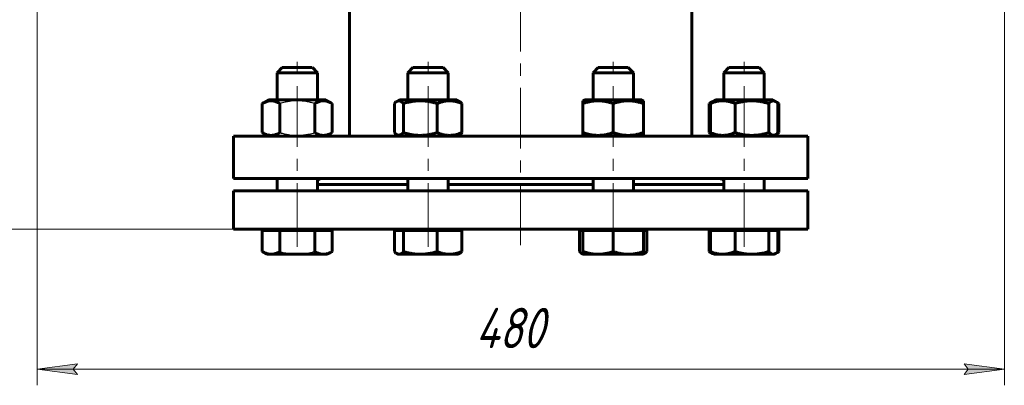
# Model space of a CAD drawing. Header units: millimetres. Extents: x 0 to 594, y 0 to 420.
# Tile 2 of 34: x 89 to 211, y 119 to 165. Entities that reach past the tile are written whole.
import ezdxf

# ---------------------------------------------------------------- set-up
doc = ezdxf.new("R2010")
doc.units = ezdxf.units.MM
for name, pattern in [('K5LT-1', [0]), ('K5LT_AXLED', [12, 7.5, -1.5, 1.5, -1.5]), ('K5LT_BASIC', [0]), ('K5LT_THIN', [0])]:
    doc.linetypes.add(name, pattern=pattern)
doc.layers.add('Системный слой', color=7, linetype='Continuous')
doc.layers.add('Системный слой (1)', color=7, linetype='Continuous', true_color=0x6c6c6c)
doc.styles.add('KDIMTEXTSTYLE', font='txt', dxfattribs={"width": 0.96, "oblique": 15, "height": 5})
doc.styles.add('KTEXTSTYLE', font='txt', dxfattribs={"width": 0.96, "height": 5})
doc.dimstyles.new('KDIMSTYLE (0.25)', dxfattribs={"dimtxt": 5, "dimasz": 1, "dimexe": 2, "dimexo": 0, "dimgap": 1, "dimtad": 1, "dimlfac": 4, "dimtxsty": 'KDIMTEXTSTYLE', "dimsah": 1, "dimcen": 0, "dimdle": 1, "dimadec": 0, "dimazin": 0, "dimtfac": 0.667, "dimtmove": 0, "dimatfit": 3, "dimfxl": 1, "dimtvp": 1, "dimtolj": 1, "dimtzin": 0, "dimarcsym": 0})

# ---------------------------------------------------------------- blocks, each defined once
blk = doc.blocks.new('U3')
at = {"layer": 'Системный слой (1)', "color": 143, "linetype": 'K5LT_BASIC', "lineweight": 60, "true_color": 0x33acca}
for p, q in [((129.92, 233.28), (129.92, 241.41)), ((129.92, 150.16), (129.92, 175.34))]:
    blk.add_line(p, q, dxfattribs=at)
blk = doc.blocks.new('U4')
at = {"layer": 'Системный слой (1)', "color": 143, "linetype": 'K5LT_BASIC', "lineweight": 60, "true_color": 0x33acca}
for p, q in [((172.42, 232.98), (172.42, 241.41)), ((172.42, 150.16), (172.42, 175.03))]:
    blk.add_line(p, q, dxfattribs=at)
blk = doc.blocks.new('U5')
at = {"layer": 'Системный слой (1)', "color": 143, "linetype": 'K5LT_BASIC', "lineweight": 60, "true_color": 0x33acca}
for p, q in [((115.54, 143.41), (151.17, 143.41)), ((151.17, 143.41), (186.79, 143.41))]:
    blk.add_line(p, q, dxfattribs=at)
blk = doc.blocks.new('U6')
at = {"layer": 'Системный слой (1)', "color": 143, "linetype": 'K5LT_BASIC', "lineweight": 60, "true_color": 0x33acca}
for p, q in [((115.54, 138.66), (151.17, 138.66)), ((151.17, 138.66), (186.79, 138.66))]:
    blk.add_line(p, q, dxfattribs=at)
blk = doc.blocks.new('U7')
at = {"layer": 'Системный слой (1)', "color": 143, "linetype": 'K5LT_BASIC', "lineweight": 60, "true_color": 0x33acca}
for p, q in [((137.19, 144.16), (125.95, 144.16)), ((160.15, 144.16), (142.19, 144.16)), ((176.38, 144.16), (165.15, 144.16))]:
    blk.add_line(p, q, dxfattribs=at)
blk = doc.blocks.new('U8')
at = {"layer": 'Системный слой (1)', "color": 143, "linetype": 'K5LT_BASIC', "lineweight": 60, "true_color": 0x33acca}
for p, q in [((182.91, 150.44), (183.01, 150.49)), ((183.01, 150.49), (183.11, 150.54)), ((183.11, 150.54), (183.21, 150.6))]:
    blk.add_line(p, q, dxfattribs=at)
blk = doc.blocks.new('U9')
at = {"layer": 'Системный слой (1)', "color": 143, "linetype": 'K5LT_BASIC', "lineweight": 60, "true_color": 0x33acca}
for p, q in [((174.65, 154.27), (174.55, 154.21)), ((174.76, 154.32), (174.65, 154.27)), ((174.86, 154.37), (174.76, 154.32))]:
    blk.add_line(p, q, dxfattribs=at)
blk = doc.blocks.new('U10')
at = {"layer": 'Системный слой (1)', "color": 143, "linetype": 'K5LT_BASIC', "lineweight": 60, "true_color": 0x33acca}
for p, q in [((174.55, 150.6), (174.65, 150.54)), ((174.65, 150.54), (174.76, 150.49)), ((174.76, 150.49), (174.86, 150.44))]:
    blk.add_line(p, q, dxfattribs=at)
blk = doc.blocks.new('U11')
at = {"layer": 'Системный слой (1)', "color": 143, "linetype": 'K5LT_BASIC', "lineweight": 60, "true_color": 0x33acca}
for p, q in [((183.01, 154.32), (182.91, 154.37)), ((183.11, 154.27), (183.01, 154.32)), ((183.21, 154.21), (183.11, 154.27))]:
    blk.add_line(p, q, dxfattribs=at)
blk = doc.blocks.new('U12')
at = {"layer": 'Системный слой (1)', "color": 143, "linetype": 'K5LT_BASIC', "lineweight": 60, "true_color": 0x33acca}
for p, q in [((158.46, 135.87), (158.56, 135.76)), ((158.56, 135.76), (158.66, 135.68)), ((158.66, 135.68), (158.76, 135.61)), ((158.76, 135.61), (158.81, 135.58)), ((158.81, 135.58), (158.85, 135.57)), ((158.85, 135.57), (158.9, 135.55))]:
    blk.add_line(p, q, dxfattribs=at)
blk = doc.blocks.new('U13')
at = {"layer": 'Системный слой (1)', "color": 143, "linetype": 'K5LT_BASIC', "lineweight": 60, "true_color": 0x33acca}
for p, q in [((166.4, 135.71), (166.54, 135.76)), ((166.54, 135.76), (166.69, 135.81)), ((166.69, 135.81), (166.83, 135.87))]:
    blk.add_line(p, q, dxfattribs=at)
blk = doc.blocks.new('U14')
at = {"layer": 'Системный слой (1)', "color": 143, "linetype": 'K5LT_BASIC', "lineweight": 60, "true_color": 0x33acca}
for p, q in [((121.57, 158.66), (123.45, 158.66)), ((123.45, 158.66), (125.32, 158.66))]:
    blk.add_line(p, q, dxfattribs=at)
blk = doc.blocks.new('U15')
at = {"layer": 'Системный слой (1)', "color": 143, "linetype": 'K5LT_BASIC', "lineweight": 60, "true_color": 0x33acca}
for p, q in [((120.95, 154.66), (120.95, 158.03)), ((120.95, 143.41), (120.95, 144.91))]:
    blk.add_line(p, q, dxfattribs=at)
blk = doc.blocks.new('U16')
at = {"layer": 'Системный слой (1)', "color": 143, "linetype": 'K5LT_BASIC', "lineweight": 60, "true_color": 0x33acca}
for p, q in [((125.95, 154.66), (125.95, 158.03)), ((125.95, 143.41), (125.95, 144.91))]:
    blk.add_line(p, q, dxfattribs=at)
blk = doc.blocks.new('U17')
at = {"layer": 'Системный слой (1)', "color": 143, "linetype": 'K5LT_BASIC', "lineweight": 60, "true_color": 0x33acca}
for p, q in [((120.95, 158.03), (123.45, 158.03)), ((123.45, 158.03), (125.95, 158.03))]:
    blk.add_line(p, q, dxfattribs=at)
blk = doc.blocks.new('U18')
at = {"layer": 'Системный слой (1)', "color": 143, "linetype": 'K5LT_BASIC', "lineweight": 60, "true_color": 0x33acca}
for p, q in [((160.15, 154.66), (160.15, 158.03)), ((160.15, 143.41), (160.15, 144.91))]:
    blk.add_line(p, q, dxfattribs=at)
blk = doc.blocks.new('U19')
at = {"layer": 'Системный слой (1)', "color": 143, "linetype": 'K5LT_BASIC', "lineweight": 60, "true_color": 0x33acca}
for p, q in [((165.15, 154.66), (165.15, 158.03)), ((165.15, 143.41), (165.15, 144.91))]:
    blk.add_line(p, q, dxfattribs=at)
blk = doc.blocks.new('U20')
at = {"layer": 'Системный слой (1)', "color": 143, "linetype": 'K5LT_BASIC', "lineweight": 60, "true_color": 0x33acca}
for p, q in [((176.05, 144.86), (176.03, 144.91)), ((176.14, 144.79), (176.05, 144.86)), ((176.29, 144.79), (176.14, 144.79)), ((176.38, 144.81), (176.29, 144.79))]:
    blk.add_line(p, q, dxfattribs=at)
blk = doc.blocks.new('U21')
at = {"layer": 'Системный слой (1)', "color": 143, "linetype": 'K5LT_BASIC', "lineweight": 60, "true_color": 0x33acca}
for p, q in [((126.12, 144.78), (125.95, 144.81)), ((126.24, 144.82), (126.12, 144.78)), ((126.31, 144.91), (126.24, 144.82))]:
    blk.add_line(p, q, dxfattribs=at)
blk = doc.blocks.new('U22')
at = {"layer": 'Системный слой (1)', "color": 143, "linetype": 'K5LT_BASIC', "lineweight": 60, "true_color": 0x33acca}
for p, q in [((176.38, 154.66), (176.38, 158.03)), ((176.38, 143.41), (176.38, 144.91))]:
    blk.add_line(p, q, dxfattribs=at)
blk = doc.blocks.new('U23')
at = {"layer": 'Системный слой (1)', "color": 143, "linetype": 'K5LT_BASIC', "lineweight": 60, "true_color": 0x33acca}
for p, q in [((181.38, 154.66), (181.38, 158.03)), ((181.38, 143.41), (181.38, 144.91))]:
    blk.add_line(p, q, dxfattribs=at)
blk = doc.blocks.new('U24')
at = {"layer": 'Системный слой (1)', "color": 143, "linetype": 'K5LT_BASIC', "lineweight": 60, "true_color": 0x33acca}
for p, q in [((182.68, 135.57), (182.76, 135.61)), ((182.76, 135.61), (182.87, 135.68)), ((182.87, 135.68), (182.97, 135.76)), ((182.97, 135.76), (183.06, 135.87)), ((182.5, 135.53), (182.59, 135.54)), ((182.59, 135.54), (182.68, 135.57))]:
    blk.add_line(p, q, dxfattribs=at)
blk = doc.blocks.new('U25')
at = {"layer": 'Системный слой (1)', "color": 143, "linetype": 'K5LT_BASIC', "lineweight": 60, "true_color": 0x33acca}
for p, q in [((135.5, 150.6), (135.6, 150.5)), ((135.6, 150.5), (135.7, 150.41)), ((135.7, 150.41), (135.8, 150.34)), ((135.8, 150.34), (135.87, 150.31)), ((135.87, 150.31), (136.15, 150.27)), ((136.15, 150.27), (136.42, 150.41)), ((136.42, 150.41), (136.62, 150.6))]:
    blk.add_line(p, q, dxfattribs=at)
blk = doc.blocks.new('U26')
at = {"layer": 'Системный слой (1)', "color": 143, "linetype": 'K5LT_BASIC', "lineweight": 60, "true_color": 0x33acca}
for p, q in [((137.17, 154.66), (136.12, 154.66)), ((143.25, 154.66), (137.17, 154.66))]:
    blk.add_line(p, q, dxfattribs=at)
blk = doc.blocks.new('U27')
at = {"layer": 'Системный слой (1)', "color": 143, "linetype": 'K5LT_BASIC', "lineweight": 60, "true_color": 0x33acca}
for p, q in [((135.6, 154.32), (135.5, 154.21)), ((135.7, 154.4), (135.6, 154.32)), ((135.8, 154.47), (135.7, 154.4)), ((136.08, 154.55), (135.8, 154.47)), ((136.35, 154.45), (136.08, 154.55)), ((136.62, 154.21), (136.35, 154.45))]:
    blk.add_line(p, q, dxfattribs=at)
blk = doc.blocks.new('U28')
at = {"layer": 'Системный слой (1)', "color": 143, "linetype": 'K5LT_BASIC', "lineweight": 60, "true_color": 0x33acca}
for p, q in [((137.19, 154.66), (137.19, 158.03)), ((137.19, 143.41), (137.19, 144.91))]:
    blk.add_line(p, q, dxfattribs=at)
blk = doc.blocks.new('U29')
at = {"layer": 'Системный слой (1)', "color": 143, "linetype": 'K5LT_BASIC', "lineweight": 60, "true_color": 0x33acca}
for p, q in [((137.81, 158.66), (141.01, 158.66)), ((141.01, 158.66), (141.56, 158.66))]:
    blk.add_line(p, q, dxfattribs=at)
blk = doc.blocks.new('U30')
at = {"layer": 'Системный слой (1)', "color": 143, "linetype": 'K5LT_BASIC', "lineweight": 60, "true_color": 0x33acca}
for p, q in [((142.19, 154.66), (142.19, 158.03)), ((142.19, 143.41), (142.19, 144.91))]:
    blk.add_line(p, q, dxfattribs=at)
blk = doc.blocks.new('U31')
at = {"layer": 'Системный слой (1)', "color": 143, "linetype": 'K5LT_BASIC', "lineweight": 60, "true_color": 0x33acca}
for p, q in [((137.19, 158.03), (141.45, 158.03)), ((141.45, 158.03), (142.19, 158.03))]:
    blk.add_line(p, q, dxfattribs=at)
blk = doc.blocks.new('U32')
at = {"layer": 'Системный слой (1)', "color": 143, "linetype": 'K5LT_BASIC', "lineweight": 60, "true_color": 0x33acca}
for p, q in [((135.5, 135.87), (135.6, 135.76)), ((135.6, 135.76), (135.7, 135.68)), ((135.7, 135.68), (135.8, 135.61)), ((135.8, 135.61), (135.89, 135.57)), ((135.89, 135.57), (135.98, 135.54)), ((135.98, 135.54), (136.06, 135.53))]:
    blk.add_line(p, q, dxfattribs=at)
blk = doc.blocks.new('U33')
at = {"layer": 'Системный слой (1)', "color": 143, "linetype": 'K5LT_BASIC', "lineweight": 60, "true_color": 0x33acca}
for p, q in [((181.94, 150.6), (182.21, 150.36)), ((182.21, 150.36), (182.49, 150.27)), ((182.49, 150.27), (182.76, 150.34)), ((182.76, 150.34), (182.87, 150.41)), ((182.87, 150.41), (182.97, 150.5)), ((182.97, 150.5), (183.06, 150.6))]:
    blk.add_line(p, q, dxfattribs=at)
blk = doc.blocks.new('U34')
at = {"layer": 'Системный слой (1)', "color": 143, "linetype": 'K5LT_BASIC', "lineweight": 60, "true_color": 0x33acca}
for p, q in [((182.14, 154.4), (181.94, 154.21)), ((182.42, 154.54), (182.14, 154.4)), ((182.69, 154.51), (182.42, 154.54)), ((182.76, 154.47), (182.69, 154.51)), ((182.87, 154.4), (182.76, 154.47)), ((182.97, 154.32), (182.87, 154.4)), ((183.06, 154.21), (182.97, 154.32))]:
    blk.add_line(p, q, dxfattribs=at)
blk = doc.blocks.new('U35')
at = {"layer": 'Системный слой (1)', "color": 143, "linetype": 'K5LT_BASIC', "lineweight": 60, "true_color": 0x33acca}
for p, q in [((181.4, 154.66), (175.32, 154.66)), ((182.44, 154.66), (181.4, 154.66))]:
    blk.add_line(p, q, dxfattribs=at)
blk = doc.blocks.new('U36')
at = {"layer": 'Системный слой (1)', "color": 143, "linetype": 'K5LT_BASIC', "lineweight": 60, "true_color": 0x33acca}
for p, q in [((162.65, 154.66), (159.08, 154.66)), ((166.21, 154.66), (162.65, 154.66))]:
    blk.add_line(p, q, dxfattribs=at)
blk = doc.blocks.new('U37')
at = {"layer": 'Системный слой (1)', "color": 143, "linetype": 'K5LT_BASIC', "lineweight": 60, "true_color": 0x33acca}
for p, q in [((182.91, 135.71), (183.01, 135.76)), ((183.01, 135.76), (183.11, 135.81)), ((183.11, 135.81), (183.21, 135.87))]:
    blk.add_line(p, q, dxfattribs=at)
blk = doc.blocks.new('U38')
at = {"layer": 'Системный слой (1)', "color": 143, "linetype": 'K5LT_BASIC', "lineweight": 60, "true_color": 0x33acca}
for p, q in [((174.55, 135.87), (174.65, 135.81)), ((174.65, 135.81), (174.76, 135.76)), ((174.76, 135.76), (174.86, 135.71))]:
    blk.add_line(p, q, dxfattribs=at)
blk = doc.blocks.new('D0')
at = {"layer": 'Системный слой (1)'}
for points in [[(95.67, 121.3), (96.17, 121.96), (91.17, 121.3), (96.17, 120.64)], [(206.17, 120.64), (211.17, 121.3), (206.17, 121.96), (206.67, 121.3)]]:
    blk.add_hatch(color=7, dxfattribs=at).paths.add_polyline_path(points)
at = {"layer": 'Системный слой (1)', "color": 7, "linetype": 'K5LT_THIN', "lineweight": 18, "true_color": 0xffffff}
for p, q in [((91.17, 177.66), (91.17, 119.3)), ((211.17, 177.66), (211.17, 119.3)), ((91.17, 121.3), (96.17, 121.96)), ((96.17, 120.64), (91.17, 121.3)), ((91.17, 121.3), (211.17, 121.3)), ((96.17, 121.96), (95.67, 121.3)), ((95.67, 121.3), (96.17, 120.64)), ((206.67, 121.3), (206.17, 121.96)), ((206.17, 121.96), (211.17, 121.3)), ((211.17, 121.3), (206.17, 120.64)), ((206.17, 120.64), (206.67, 121.3))]:
    blk.add_line(p, q, dxfattribs=at)
blk.add_wipeout([(145.56, 122.3), (145.56, 129.68), (156.32, 129.68), (156.32, 122.3)]).dxf.layer = 'Системный слой (1)'
at = {"layer": 'Системный слой (1)', "color": 7, "insert": (145.56, 128.89), "char_height": 5, "attachment_point": 1, "style": 'KTEXTSTYLE'}
blk.add_mtext('\\fArial|b0|c204|p34;\\H5.0;\\W1.000;\\Q15;\\fGOST Type AU|b0|i0|c204|p34;\\Q15;\\W0.960;480', dxfattribs=at)
blk = doc.blocks.new('KDIMARROW_01')
at = {"layer": 'Системный слой'}
blk.add_hatch(color=0, dxfattribs=at).paths.add_polyline_path([(-5, -0.66), (0, 0), (-5, 0.66), (-4.5, 0)])
at = {"layer": 'Системный слой', "color": 0, "linetype": 'K5LT_THIN', "lineweight": 18}
for p, q in [((-4.5, 0), (-5, 0.66)), ((-5, 0.66), (0, 0)), ((0, 0), (-5, -0.66)), ((-5, -0.66), (-4.5, 0))]:
    blk.add_line(p, q, dxfattribs=at)
at = {"layer": 'Системный слой (1)', "color": 0, "linetype": 'K5LT_THIN', "lineweight": 18}
blk.add_line((151.17, 204.16), (150.92, 204.16), dxfattribs=at)
blk = doc.blocks.new('D1')
at = {"layer": 'Системный слой (1)'}
for points in [[(79.51, 199.16), (78.85, 204.16), (78.19, 199.16), (78.85, 199.66)], [(78.85, 138.66), (79.51, 143.66), (78.85, 143.16), (78.19, 143.66)]]:
    blk.add_hatch(color=7, dxfattribs=at).paths.add_polyline_path(points)
at = {"layer": 'Системный слой (1)', "color": 7, "linetype": 'K5LT_THIN', "lineweight": 18, "true_color": 0xffffff}
for p, q in [((91.17, 204.16), (76.85, 204.16)), ((78.19, 199.16), (78.85, 204.16)), ((78.85, 204.16), (79.51, 199.16)), ((78.85, 138.66), (78.85, 204.16)), ((78.85, 199.66), (78.19, 199.16)), ((79.51, 199.16), (78.85, 199.66)), ((78.85, 138.66), (78.19, 143.66)), ((78.19, 143.66), (78.85, 143.16)), ((78.85, 143.16), (79.51, 143.66)), ((79.51, 143.66), (78.85, 138.66)), ((115.54, 138.66), (76.85, 138.66))]:
    blk.add_line(p, q, dxfattribs=at)
blk.add_wipeout([(77.85, 165.67), (70.47, 165.67), (70.47, 176.69), (77.85, 176.69)]).dxf.layer = 'Системный слой (1)'
at = {"layer": 'Системный слой (1)', "color": 7, "insert": (71.27, 165.67), "char_height": 5, "attachment_point": 1, "rotation": 90, "style": 'KTEXTSTYLE'}
blk.add_mtext('\\fArial|b0|c204|p34;\\H5.0;\\W1.000;\\Q15;\\fGOST Type AU|b0|i0|c204|p34;\\Q15;\\W0.960;262', dxfattribs=at)

msp = doc.modelspace()

# ---------------------------------------------------------------- linework, layer by layer
at = {"layer": 'Системный слой (1)', "color": 30, "linetype": 'K5LT_AXLED', "lineweight": 18, "true_color": 0xff8000}
msp.add_line((151.1659, 136.6566), (151.1659, 250.7611), dxfattribs=at)
at = {"layer": 'Системный слой (1)', "color": 143, "linetype": 'K5LT_BASIC', "lineweight": 60, "true_color": 0x33acca}
for p, q in [((120.9496, 158.0316), (121.5746, 158.6566)), ((125.9496, 158.0316), (125.3246, 158.6566)), ((137.1854, 158.0316), (137.8104, 158.6566)), ((142.1854, 158.0316), (141.5604, 158.6566)), ((160.1464, 158.0316), (160.7714, 158.6566)), ((160.1464, 158.0316), (165.1464, 158.0316)), ((160.7714, 158.6566), (164.5214, 158.6566)), ((165.1464, 158.0316), (164.5214, 158.6566)), ((176.3823, 158.0316), (177.0073, 158.6566)), ((176.3823, 158.0316), (181.3823, 158.0316)), ((177.0073, 158.6566), (180.7573, 158.6566)), ((181.3823, 158.0316), (180.7573, 158.6566)), ((119.1194, 154.2134), (119.8871, 154.6566)), ((119.1194, 150.5998), (119.1194, 154.2134)), ((127.0121, 154.6566), (119.8871, 154.6566)), ((121.2845, 150.5998), (121.2845, 154.2134)), ((125.6146, 150.5998), (125.6146, 154.2134)), ((127.7797, 154.2134), (127.0121, 154.6566)), ((127.7797, 150.5998), (127.7797, 154.2134)), ((135.5029, 150.5998), (135.5029, 154.2134)), ((135.8031, 154.472), (136.1229, 154.6566)), ((136.6236, 150.5998), (136.6236, 154.2134)), ((140.8062, 150.5998), (140.8062, 154.2134)), ((143.5677, 154.472), (143.2479, 154.6566)), ((143.868, 150.5998), (143.868, 154.2134)), ((158.8964, 154.5483), (159.0839, 154.6566)), ((158.8964, 154.2134), (158.8964, 154.5483)), ((158.8964, 150.5998), (158.8964, 154.2134)), ((162.6464, 150.5998), (162.6464, 154.2134)), ((166.3964, 154.5483), (166.2089, 154.6566)), ((166.3964, 154.5483), (166.3964, 154.2134)), ((166.3964, 150.5998), (166.3964, 154.2134)), ((174.5522, 154.2134), (175, 154.472)), ((174.5522, 150.5998), (174.5522, 154.2134)), ((174.6997, 150.5998), (174.6997, 154.2134)), ((175, 154.472), (175.3198, 154.6566)), ((177.7616, 150.5998), (177.7616, 154.2134)), ((181.9442, 150.5998), (181.9442, 154.2134)), ((182.7646, 154.472), (182.4448, 154.6566)), ((183.2125, 154.2134), (182.7646, 154.472)), ((183.0649, 150.5998), (183.0649, 154.2134)), ((183.2125, 150.5998), (183.2125, 154.2134)), ((119.8871, 150.1566), (119.1194, 150.5998)), ((127.0121, 150.1566), (127.7797, 150.5998)), ((136.1229, 150.1566), (135.8031, 150.3412)), ((143.2479, 150.1566), (143.5677, 150.3412)), ((158.8964, 150.2648), (158.8964, 150.5998)), ((159.0839, 150.1566), (158.8964, 150.2648)), ((166.2089, 150.1566), (166.3964, 150.2648)), ((166.3964, 150.5998), (166.3964, 150.2648)), ((175, 150.3412), (174.5522, 150.5998)), ((175.3198, 150.1566), (175, 150.3412)), ((182.4448, 150.1566), (182.7646, 150.3412)), ((182.7648, 150.3413), (183.2125, 150.5998)), ((115.5409, 144.9066), (115.5409, 150.1566)), ((115.5409, 150.1566), (186.7909, 150.1566)), ((186.7909, 144.9066), (186.7909, 150.1566)), ((115.5409, 144.9066), (186.7909, 144.9066)), ((115.5409, 138.6566), (115.5409, 143.4066)), ((186.7909, 138.6566), (186.7909, 143.4066)), ((119.1194, 138.4566), (119.1194, 135.8665)), ((119.1194, 138.4566), (120.202, 138.4566)), ((119.6996, 138.6566), (119.6996, 138.4566)), ((120.202, 138.4566), (121.2845, 138.4566)), ((121.2845, 138.4566), (121.2845, 135.8665)), ((121.2845, 138.4566), (123.4496, 138.4566)), ((123.4496, 138.4566), (125.6146, 138.4566)), ((125.6146, 138.4566), (126.6971, 138.4566)), ((125.6146, 138.4566), (125.6146, 135.8665)), ((126.6971, 138.4566), (127.7797, 138.4566)), ((127.1996, 138.6566), (127.1996, 138.4566)), ((127.7797, 138.4566), (127.7797, 135.8665)), ((135.5029, 138.4566), (136.0632, 138.4566)), ((135.5029, 138.4566), (135.5029, 135.8665)), ((135.9354, 138.6566), (135.9354, 138.4566)), ((136.0632, 138.4566), (136.6236, 138.4566)), ((136.6236, 138.4566), (138.7149, 138.4566)), ((136.6236, 138.4566), (136.6236, 135.8665)), ((138.7149, 138.4566), (140.8062, 138.4566)), ((140.8062, 138.4566), (140.8062, 135.8665)), ((140.8062, 138.4566), (142.3371, 138.4566)), ((142.3371, 138.4566), (143.868, 138.4566)), ((143.4354, 138.6566), (143.4354, 138.4566)), ((143.868, 138.4566), (143.868, 135.8665)), ((158.4639, 138.4566), (158.4639, 135.8665)), ((158.4639, 138.4566), (158.8964, 138.4566)), ((158.8964, 138.6566), (158.8964, 138.4566)), ((158.8964, 138.4566), (158.8964, 135.8665)), ((158.8964, 138.4566), (160.7714, 138.4566)), ((160.7714, 138.4566), (162.6464, 138.4566)), ((162.6464, 138.4566), (162.6464, 135.8665)), ((162.6464, 138.4566), (164.5214, 138.4566)), ((164.5214, 138.4566), (166.3964, 138.4566)), ((166.3964, 138.6566), (166.3964, 138.4566)), ((166.3964, 138.4566), (166.829, 138.4566)), ((166.3964, 138.4566), (166.3964, 135.8665)), ((166.829, 138.4566), (166.829, 135.8665)), ((174.5522, 138.4566), (174.5522, 135.8665)), ((174.5522, 138.4566), (174.6997, 138.4566)), ((174.6997, 138.4566), (174.6997, 135.8665)), ((174.6997, 138.4566), (176.2307, 138.4566)), ((175.1323, 138.6566), (175.1323, 138.4566)), ((176.2307, 138.4566), (177.7616, 138.4566)), ((177.7616, 138.4566), (177.7616, 135.8665)), ((177.7616, 138.4566), (179.8529, 138.4566)), ((179.8529, 138.4566), (181.9442, 138.4566)), ((181.9442, 138.4566), (181.9442, 135.8665)), ((181.9442, 138.4566), (182.5045, 138.4566)), ((182.5045, 138.4566), (183.0649, 138.4566)), ((182.6323, 138.6566), (182.6323, 138.4566)), ((183.0649, 138.4566), (183.0649, 135.8665)), ((183.0649, 138.4566), (183.2125, 138.4566)), ((183.2125, 138.4566), (183.2125, 135.8665)), ((119.1194, 135.8665), (119.6996, 135.5316)), ((127.7797, 135.8665), (127.1996, 135.5316)), ((135.8031, 135.608), (135.9354, 135.5316)), ((143.5677, 135.608), (143.4354, 135.5316)), ((158.7642, 135.608), (158.8964, 135.5316)), ((158.8964, 135.5316), (158.8964, 135.8665)), ((166.3964, 135.8665), (166.3964, 135.5316)), ((166.5287, 135.608), (166.3964, 135.5316)), ((174.5522, 135.8665), (175, 135.608)), ((175, 135.608), (175.1323, 135.5316)), ((182.7646, 135.608), (182.6323, 135.5316)), ((183.2125, 135.8665), (182.7646, 135.608)), ((119.6996, 135.5316), (120.202, 135.5316)), ((120.202, 135.5316), (123.4496, 135.5316)), ((123.4496, 135.5316), (126.6971, 135.5316)), ((126.6971, 135.5316), (127.1996, 135.5316)), ((135.9354, 135.5316), (136.0632, 135.5316)), ((136.0632, 135.5316), (138.7149, 135.5316)), ((138.7149, 135.5316), (142.3371, 135.5316)), ((142.3371, 135.5316), (143.4354, 135.5316)), ((158.8964, 135.5316), (160.7714, 135.5316)), ((160.7714, 135.5316), (164.5214, 135.5316)), ((164.5214, 135.5316), (166.3964, 135.5316)), ((175.1323, 135.5316), (176.2307, 135.5316)), ((176.2307, 135.5316), (179.8529, 135.5316)), ((179.8529, 135.5316), (182.5045, 135.5316)), ((182.5045, 135.5316), (182.6323, 135.5316))]:
    msp.add_line(p, q, dxfattribs=at)
for points, knots in [([(121.2845, 154.2134), (121.2004, 154.262), (121.0772, 154.3269), (120.8937, 154.4075), (120.7686, 154.4532), (120.6325, 154.4933), (120.5334, 154.516), (120.4383, 154.5317), (120.3486, 154.5428), (120.2393, 154.5496), (120.113, 154.5474), (119.9924, 154.5363), (119.8755, 154.5171), (119.742, 154.4861), (119.5755, 154.434), (119.3612, 154.3451), (119.2045, 154.2625), (119.1194, 154.2134)], [0, 0, 0, 0, 2.1515048, 3.12827342, 4.61319913, 5.2759734, 6.50830656, 7.06223471, 7.62070709, 8.71525498, 9.7460926, 10.72175699, 11.68134955, 12.62902123, 14.02181603, 15.8203813, 18, 18, 18, 18]), ([(127.7797, 154.2134), (127.6956, 154.262), (127.5723, 154.3269), (127.3889, 154.4075), (127.2638, 154.4532), (127.1277, 154.4933), (127.0286, 154.516), (126.9334, 154.5317), (126.8438, 154.5428), (126.7345, 154.5496), (126.6082, 154.5474), (126.4876, 154.5363), (126.3707, 154.5171), (126.2372, 154.4861), (126.0707, 154.434), (125.8564, 154.3451), (125.6997, 154.2625), (125.6146, 154.2134)], [0, 0, 0, 0, 2.1515048, 3.12827342, 4.61319913, 5.2759734, 6.50830656, 7.06223471, 7.62070709, 8.71525498, 9.7460926, 10.72175699, 11.68134955, 12.62902123, 14.02181603, 15.8203813, 18, 18, 18, 18]), ([(140.8062, 154.2134), (140.6634, 154.2561), (140.4527, 154.3143), (140.148, 154.3863), (139.9379, 154.4294), (139.7437, 154.4633), (139.5465, 154.4933), (139.3552, 154.516), (139.1714, 154.5317), (138.9981, 154.5428), (138.787, 154.5496), (138.5431, 154.5474), (138.31, 154.5363), (138.0841, 154.5171), (137.8264, 154.4861), (137.5047, 154.434), (137.0907, 154.3451), (136.788, 154.2625), (136.6236, 154.2134)], [0, 0, 0, 0, 1.99478181, 2.92630199, 4.19473576, 4.86948797, 5.56908304, 6.86987915, 7.45458108, 8.04407971, 9.19943581, 10.28754219, 11.31741016, 12.33031342, 13.33063352, 14.80080581, 16.69929137, 19, 19, 19, 19]), ([(143.868, 154.2134), (143.7635, 154.2561), (143.6092, 154.3143), (143.3503, 154.3979), (143.1587, 154.449), (142.9459, 154.4933), (142.7739, 154.5212), (142.5763, 154.5414), (142.3838, 154.5499), (142.2052, 154.5472), (142.0347, 154.5356), (141.8754, 154.5171), (141.683, 154.4855), (141.3976, 154.4219), (141.0953, 154.3268), (140.878, 154.2428), (140.8062, 154.2134)], [0, 0, 0, 0, 1.78480478, 2.6182702, 4.35691028, 4.98286377, 6.14673398, 7.19733448, 8.23107414, 9.30457493, 10.12610383, 11.03238569, 11.92740894, 13.30368668, 15.77033735, 17, 17, 17, 17]), ([(143.5677, 154.472), (143.6001, 154.4533), (143.6543, 154.4165), (143.7547, 154.333), (143.8223, 154.2644), (143.868, 154.2134)], [0, 0, 0, 0, 1.91250186, 3.22030139, 6, 6, 6, 6]), ([(162.6464, 154.2134), (162.5185, 154.2561), (162.3295, 154.3143), (162.0563, 154.3863), (161.868, 154.4294), (161.6939, 154.4633), (161.5171, 154.4933), (161.3455, 154.516), (161.1807, 154.5317), (161.0254, 154.5428), (160.8361, 154.5496), (160.6174, 154.5474), (160.4085, 154.5363), (160.2059, 154.5171), (159.9748, 154.4861), (159.6864, 154.434), (159.3152, 154.3451), (159.0438, 154.2625), (158.8964, 154.2134)], [0, 0, 0, 0, 1.99478181, 2.92630199, 4.19473576, 4.86948797, 5.56908304, 6.86987915, 7.45458108, 8.04407971, 9.19943581, 10.28754219, 11.31741016, 12.33031342, 13.33063352, 14.80080581, 16.69929137, 19, 19, 19, 19]), ([(166.3964, 154.2134), (166.2685, 154.2561), (166.0795, 154.3143), (165.8063, 154.3863), (165.618, 154.4294), (165.4439, 154.4633), (165.2671, 154.4933), (165.0955, 154.516), (164.9307, 154.5317), (164.7754, 154.5428), (164.5861, 154.5496), (164.3674, 154.5474), (164.1585, 154.5363), (163.9559, 154.5171), (163.7248, 154.4861), (163.4364, 154.434), (163.0652, 154.3451), (162.7938, 154.2625), (162.6464, 154.2134)], [0, 0, 0, 0, 1.99478181, 2.92630199, 4.19473576, 4.86948797, 5.56908304, 6.86987915, 7.45458108, 8.04407971, 9.19943581, 10.28754219, 11.31741016, 12.33031342, 13.33063352, 14.80080581, 16.69929137, 19, 19, 19, 19]), ([(177.7616, 154.2134), (177.6571, 154.2561), (177.5028, 154.3143), (177.2439, 154.3979), (177.0523, 154.449), (176.8395, 154.4933), (176.6675, 154.5212), (176.4699, 154.5414), (176.2774, 154.5499), (176.0988, 154.5472), (175.9282, 154.5356), (175.7689, 154.5171), (175.5766, 154.4855), (175.2912, 154.4219), (174.9889, 154.3268), (174.7716, 154.2428), (174.6997, 154.2134)], [0, 0, 0, 0, 1.78480478, 2.6182702, 4.35691028, 4.98286377, 6.14673398, 7.19733448, 8.23107414, 9.30457493, 10.12610383, 11.03238569, 11.92740894, 13.30368668, 15.77033735, 17, 17, 17, 17]), ([(174.6997, 154.2134), (174.7263, 154.243), (174.7852, 154.3052), (174.8851, 154.3961), (174.9589, 154.4482), (175, 154.472)], [0, 0, 0, 0, 1.6170467, 3.56891366, 6, 6, 6, 6]), ([(181.9442, 154.2134), (181.8014, 154.2561), (181.5907, 154.3143), (181.286, 154.3863), (181.0759, 154.4294), (180.8818, 154.4633), (180.6846, 154.4933), (180.4932, 154.516), (180.3094, 154.5317), (180.1361, 154.5428), (179.9251, 154.5496), (179.6811, 154.5474), (179.4481, 154.5363), (179.2222, 154.5171), (178.9644, 154.4861), (178.6427, 154.434), (178.2287, 154.3451), (177.926, 154.2625), (177.7616, 154.2134)], [0, 0, 0, 0, 1.99478181, 2.92630199, 4.19473576, 4.86948797, 5.56908304, 6.86987915, 7.45458108, 8.04407971, 9.19943581, 10.28754219, 11.31741016, 12.33031342, 13.33063352, 14.80080581, 16.69929137, 19, 19, 19, 19]), ([(119.1194, 150.5998), (119.2035, 150.5512), (119.3268, 150.4863), (119.5102, 150.4057), (119.6353, 150.3599), (119.7715, 150.3199), (119.8705, 150.2972), (119.9657, 150.2815), (120.0553, 150.2704), (120.1646, 150.2635), (120.2909, 150.2657), (120.4115, 150.2769), (120.5285, 150.2961), (120.6619, 150.3271), (120.8284, 150.3792), (121.0427, 150.4681), (121.1994, 150.5507), (121.2845, 150.5998)], [0, 0, 0, 0, 2.1515048, 3.12827342, 4.61319913, 5.2759734, 6.50830656, 7.06223471, 7.62070709, 8.71525498, 9.7460926, 10.72175699, 11.68134955, 12.62902123, 14.02181603, 15.8203813, 18, 18, 18, 18]), ([(125.6146, 150.5998), (125.6987, 150.5512), (125.8219, 150.4863), (126.0054, 150.4057), (126.1305, 150.3599), (126.2666, 150.3199), (126.3657, 150.2972), (126.4608, 150.2815), (126.5505, 150.2704), (126.6598, 150.2635), (126.7861, 150.2657), (126.9067, 150.2769), (127.0236, 150.2961), (127.1571, 150.3271), (127.3236, 150.3792), (127.5379, 150.4681), (127.6946, 150.5507), (127.7797, 150.5998)], [0, 0, 0, 0, 2.1515048, 3.12827342, 4.61319913, 5.2759734, 6.50830656, 7.06223471, 7.62070709, 8.71525498, 9.7460926, 10.72175699, 11.68134955, 12.62902123, 14.02181603, 15.8203813, 18, 18, 18, 18]), ([(136.6236, 150.5998), (136.7663, 150.5571), (136.9771, 150.4989), (137.2817, 150.4269), (137.4919, 150.3838), (137.686, 150.3499), (137.8832, 150.3199), (138.0746, 150.2972), (138.2584, 150.2815), (138.4316, 150.2704), (138.6427, 150.2635), (138.8866, 150.2657), (139.1197, 150.2769), (139.3456, 150.2961), (139.6033, 150.3271), (139.9251, 150.3792), (140.3391, 150.4681), (140.6418, 150.5507), (140.8062, 150.5998)], [0, 0, 0, 0, 1.99478181, 2.92630199, 4.19473576, 4.86948797, 5.56908304, 6.86987915, 7.45458108, 8.04407971, 9.19943581, 10.28754219, 11.31741016, 12.33031342, 13.33063352, 14.80080581, 16.69929137, 19, 19, 19, 19]), ([(140.8062, 150.5998), (140.9106, 150.5571), (141.0649, 150.4989), (141.288, 150.4269), (141.4418, 150.3838), (141.5839, 150.3499), (141.7283, 150.3199), (141.8684, 150.2972), (142.0029, 150.2815), (142.1298, 150.2704), (142.2843, 150.2635), (142.4628, 150.2657), (142.6334, 150.2769), (142.7988, 150.2961), (142.9875, 150.3271), (143.223, 150.3792), (143.5261, 150.4681), (143.7477, 150.5507), (143.868, 150.5998)], [0, 0, 0, 0, 1.99478181, 2.92630199, 4.19473576, 4.86948797, 5.56908304, 6.86987915, 7.45458108, 8.04407971, 9.19943581, 10.28754219, 11.31741016, 12.33031342, 13.33063352, 14.80080581, 16.69929137, 19, 19, 19, 19]), ([(143.868, 150.5998), (143.8414, 150.5701), (143.7826, 150.5079), (143.6826, 150.4171), (143.6089, 150.365), (143.5677, 150.3412)], [0, 0, 0, 0, 1.6170467, 3.56891366, 6, 6, 6, 6]), ([(158.8964, 150.5998), (159.0244, 150.5571), (159.2134, 150.4989), (159.4865, 150.4269), (159.6749, 150.3838), (159.849, 150.3499), (160.0258, 150.3199), (160.1974, 150.2972), (160.3622, 150.2815), (160.5175, 150.2704), (160.7067, 150.2635), (160.9255, 150.2657), (161.1344, 150.2769), (161.3369, 150.2961), (161.568, 150.3271), (161.8565, 150.3792), (162.2277, 150.4681), (162.499, 150.5507), (162.6464, 150.5998)], [0, 0, 0, 0, 1.99478181, 2.92630199, 4.19473576, 4.86948797, 5.56908304, 6.86987915, 7.45458108, 8.04407971, 9.19943581, 10.28754219, 11.31741016, 12.33031342, 13.33063352, 14.80080581, 16.69929137, 19, 19, 19, 19]), ([(162.6464, 150.5998), (162.7744, 150.5571), (162.9634, 150.4989), (163.2365, 150.4269), (163.4249, 150.3838), (163.599, 150.3499), (163.7758, 150.3199), (163.9474, 150.2972), (164.1122, 150.2815), (164.2675, 150.2704), (164.4567, 150.2635), (164.6755, 150.2657), (164.8844, 150.2769), (165.0869, 150.2961), (165.318, 150.3271), (165.6065, 150.3792), (165.9777, 150.4681), (166.249, 150.5507), (166.3964, 150.5998)], [0, 0, 0, 0, 1.99478181, 2.92630199, 4.19473576, 4.86948797, 5.56908304, 6.86987915, 7.45458108, 8.04407971, 9.19943581, 10.28754219, 11.31741016, 12.33031342, 13.33063352, 14.80080581, 16.69929137, 19, 19, 19, 19]), ([(175, 150.3412), (174.9677, 150.3599), (174.9134, 150.3967), (174.8131, 150.4802), (174.7454, 150.5488), (174.6997, 150.5998)], [0, 0, 0, 0, 1.91250186, 3.22030139, 6, 6, 6, 6]), ([(174.6997, 150.5998), (174.8042, 150.5571), (174.9585, 150.4989), (175.1816, 150.4269), (175.3354, 150.3838), (175.4775, 150.3499), (175.6218, 150.3199), (175.7619, 150.2972), (175.8965, 150.2815), (176.0233, 150.2704), (176.1778, 150.2635), (176.3564, 150.2657), (176.527, 150.2769), (176.6924, 150.2961), (176.8811, 150.3271), (177.1166, 150.3792), (177.4197, 150.4681), (177.6413, 150.5507), (177.7616, 150.5998)], [0, 0, 0, 0, 1.99478181, 2.92630199, 4.19473576, 4.86948797, 5.56908304, 6.86987915, 7.45458108, 8.04407971, 9.19943581, 10.28754219, 11.31741016, 12.33031342, 13.33063352, 14.80080581, 16.69929137, 19, 19, 19, 19]), ([(177.7616, 150.5998), (177.9043, 150.5571), (178.1151, 150.4989), (178.4198, 150.4269), (178.6299, 150.3838), (178.824, 150.3499), (179.0212, 150.3199), (179.2126, 150.2972), (179.3964, 150.2815), (179.5697, 150.2704), (179.7807, 150.2635), (180.0247, 150.2657), (180.2577, 150.2769), (180.4836, 150.2961), (180.7414, 150.3271), (181.0631, 150.3792), (181.4771, 150.4681), (181.7798, 150.5507), (181.9442, 150.5998)], [0, 0, 0, 0, 1.99478181, 2.92630199, 4.19473576, 4.86948797, 5.56908304, 6.86987915, 7.45458108, 8.04407971, 9.19943581, 10.28754219, 11.31741016, 12.33031342, 13.33063352, 14.80080581, 16.69929137, 19, 19, 19, 19]), ([(119.1194, 135.8665), (119.1915, 135.8249), (119.3029, 135.7654), (119.4523, 135.6971), (119.5829, 135.6449), (119.72, 135.5999), (119.8636, 135.5648), (119.9983, 135.5425), (120.1104, 135.5331), (120.1789, 135.5316), (120.202, 135.5316)], [0, 0, 0, 0, 2.25292775, 3.45993095, 4.6015829, 6.251147, 7.63246901, 8.94425936, 10.3090089, 11, 11, 11, 11]), ([(120.202, 135.5316), (120.252, 135.5316), (120.3501, 135.5361), (120.4927, 135.5556), (120.6378, 135.5873), (120.7805, 135.6304), (120.9771, 135.7052), (121.1426, 135.7862), (121.262, 135.8536), (121.2845, 135.8665)], [0, 0, 0, 0, 1.36520955, 2.67552596, 3.9011652, 5.35009224, 6.61385763, 9.36152743, 10, 10, 10, 10]), ([(125.6146, 135.8665), (125.6867, 135.8249), (125.7981, 135.7654), (125.9475, 135.6971), (126.0781, 135.6449), (126.2152, 135.5999), (126.3588, 135.5648), (126.4935, 135.5425), (126.6056, 135.5331), (126.6741, 135.5316), (126.6971, 135.5316)], [0, 0, 0, 0, 2.25292775, 3.45993095, 4.6015829, 6.251147, 7.63246901, 8.94425936, 10.3090089, 11, 11, 11, 11]), ([(126.6971, 135.5316), (126.7472, 135.5316), (126.8453, 135.5361), (126.9879, 135.5556), (127.133, 135.5873), (127.2757, 135.6304), (127.4723, 135.7052), (127.6378, 135.7862), (127.7572, 135.8536), (127.7797, 135.8665)], [0, 0, 0, 0, 1.36520955, 2.67552596, 3.9011652, 5.35009224, 6.61385763, 9.36152743, 10, 10, 10, 10]), ([(136.0632, 135.5316), (136.0891, 135.5316), (136.1399, 135.5361), (136.2137, 135.5556), (136.2888, 135.5873), (136.3627, 135.6304), (136.4763, 135.714), (136.5619, 135.7977), (136.6236, 135.8665)], [0, 0, 0, 0, 1.2286886, 2.40797336, 3.51104868, 4.81508301, 5.95247187, 9, 9, 9, 9]), ([(136.6236, 135.8665), (136.7628, 135.8249), (136.978, 135.7654), (137.2666, 135.6971), (137.4764, 135.6537), (137.7208, 135.61), (137.9978, 135.5709), (138.3012, 135.5434), (138.538, 135.5331), (138.6704, 135.5316), (138.7149, 135.5316)], [0, 0, 0, 0, 2.25292775, 3.45993095, 4.6015829, 5.57687672, 7.31596071, 8.94425936, 10.3090089, 11, 11, 11, 11]), ([(138.7149, 135.5316), (138.8116, 135.5316), (139.0011, 135.5361), (139.2765, 135.5556), (139.5568, 135.5873), (139.8325, 135.6304), (140.1212, 135.6873), (140.4422, 135.7627), (140.6737, 135.827), (140.8062, 135.8665)], [0, 0, 0, 0, 1.36520955, 2.67552596, 3.9011652, 5.35009224, 6.61385763, 8.05244996, 10, 10, 10, 10]), ([(140.8062, 135.8665), (140.9293, 135.8162), (141.1401, 135.7379), (141.3973, 135.6618), (141.6105, 135.6097), (141.8122, 135.5709), (142.0342, 135.5434), (142.2076, 135.5331), (142.3045, 135.5316), (142.3371, 135.5316)], [0, 0, 0, 0, 2.47494357, 4.20513037, 5.06988793, 6.65087337, 8.13114487, 9.37182627, 10, 10, 10, 10]), ([(142.3371, 135.5316), (142.4228, 135.5316), (142.5832, 135.538), (142.8288, 135.5657), (143.0558, 135.6073), (143.2705, 135.6602), (143.5364, 135.739), (143.7336, 135.8117), (143.868, 135.8665)], [0, 0, 0, 0, 1.48719476, 2.78450386, 4.28152203, 5.46193539, 6.56897438, 9, 9, 9, 9]), ([(143.868, 135.8665), (143.8414, 135.8369), (143.7826, 135.7747), (143.6826, 135.6838), (143.6089, 135.6317), (143.5677, 135.608)], [0, 0, 0, 0, 1.6170467, 3.56891366, 6, 6, 6, 6]), ([(158.8964, 135.8665), (159.0213, 135.8249), (159.2142, 135.7654), (159.473, 135.6971), (159.661, 135.6537), (159.8802, 135.61), (160.1285, 135.5709), (160.4005, 135.5434), (160.6129, 135.5331), (160.7316, 135.5316), (160.7714, 135.5316)], [0, 0, 0, 0, 2.25292775, 3.45993095, 4.6015829, 5.57687672, 7.31596071, 8.94425936, 10.3090089, 11, 11, 11, 11]), ([(160.7714, 135.5316), (160.8582, 135.5316), (161.028, 135.5361), (161.275, 135.5556), (161.5263, 135.5873), (161.7735, 135.6304), (162.0323, 135.6873), (162.3201, 135.7627), (162.5277, 135.827), (162.6464, 135.8665)], [0, 0, 0, 0, 1.36520955, 2.67552596, 3.9011652, 5.35009224, 6.61385763, 8.05244996, 10, 10, 10, 10]), ([(162.6464, 135.8665), (162.7713, 135.8249), (162.9642, 135.7654), (163.223, 135.6971), (163.411, 135.6537), (163.6302, 135.61), (163.8785, 135.5709), (164.1505, 135.5434), (164.3629, 135.5331), (164.4816, 135.5316), (164.5214, 135.5316)], [0, 0, 0, 0, 2.25292775, 3.45993095, 4.6015829, 5.57687672, 7.31596071, 8.94425936, 10.3090089, 11, 11, 11, 11]), ([(164.5214, 135.5316), (164.6082, 135.5316), (164.778, 135.5361), (165.025, 135.5556), (165.2763, 135.5873), (165.5235, 135.6304), (165.7823, 135.6873), (166.0701, 135.7627), (166.2777, 135.827), (166.3964, 135.8665)], [0, 0, 0, 0, 1.36520955, 2.67552596, 3.9011652, 5.35009224, 6.61385763, 8.05244996, 10, 10, 10, 10]), ([(166.829, 135.8665), (166.8024, 135.8369), (166.7436, 135.7747), (166.6436, 135.6838), (166.5699, 135.6317), (166.5287, 135.608)], [0, 0, 0, 0, 1.6170467, 3.56891366, 6, 6, 6, 6]), ([(175, 135.608), (174.9677, 135.6267), (174.9134, 135.6635), (174.8131, 135.747), (174.7454, 135.8156), (174.6997, 135.8665)], [0, 0, 0, 0, 1.91250186, 3.22030139, 6, 6, 6, 6]), ([(174.6997, 135.8665), (174.8229, 135.8162), (175.0337, 135.7379), (175.2909, 135.6618), (175.5041, 135.6097), (175.7057, 135.5709), (175.9278, 135.5434), (176.1012, 135.5331), (176.1981, 135.5316), (176.2307, 135.5316)], [0, 0, 0, 0, 2.47494357, 4.20513037, 5.06988793, 6.65087337, 8.13114487, 9.37182627, 10, 10, 10, 10]), ([(176.2307, 135.5316), (176.3164, 135.5316), (176.4767, 135.538), (176.7224, 135.5657), (176.9494, 135.6073), (177.1641, 135.6602), (177.43, 135.739), (177.6272, 135.8117), (177.7616, 135.8665)], [0, 0, 0, 0, 1.48719476, 2.78450386, 4.28152203, 5.46193539, 6.56897438, 9, 9, 9, 9]), ([(177.7616, 135.8665), (177.9009, 135.8249), (178.116, 135.7654), (178.4047, 135.6971), (178.6144, 135.6537), (178.8589, 135.61), (179.1358, 135.5709), (179.4392, 135.5434), (179.6761, 135.5331), (179.8084, 135.5316), (179.8529, 135.5316)], [0, 0, 0, 0, 2.25292775, 3.45993095, 4.6015829, 5.57687672, 7.31596071, 8.94425936, 10.3090089, 11, 11, 11, 11]), ([(179.8529, 135.5316), (179.9496, 135.5316), (180.1391, 135.5361), (180.4146, 135.5556), (180.6949, 135.5873), (180.9706, 135.6304), (181.2593, 135.6873), (181.5802, 135.7627), (181.8118, 135.827), (181.9442, 135.8665)], [0, 0, 0, 0, 1.36520955, 2.67552596, 3.9011652, 5.35009224, 6.61385763, 8.05244996, 10, 10, 10, 10]), ([(181.9442, 135.8665), (181.9815, 135.8249), (182.0391, 135.7654), (182.1165, 135.6971), (182.1841, 135.6449), (182.2551, 135.5999), (182.3294, 135.5648), (182.3991, 135.5425), (182.4572, 135.5331), (182.4926, 135.5316), (182.5045, 135.5316)], [0, 0, 0, 0, 2.25292775, 3.45993095, 4.6015829, 6.251147, 7.63246901, 8.94425936, 10.3090089, 11, 11, 11, 11])]:
    msp.add_open_spline(points, degree=3, knots=knots, dxfattribs=at)
at = {"layer": 'Системный слой (1)', "color": 7, "linetype": 'K5LT-1'}
for points, knots in [([(125.6146, 154.2134), (125.5138, 154.2425), (125.2559, 154.3131), (124.7875, 154.4212), (124.3161, 154.4969), (123.9522, 154.5303), (123.7496, 154.542), (123.6184, 154.5465), (123.5083, 154.5483), (123.3899, 154.5485), (123.2415, 154.5458), (123.0631, 154.5377), (122.8071, 154.5191), (122.4363, 154.4758), (122.0139, 154.3989), (121.618, 154.306), (121.3953, 154.2454), (121.2845, 154.2134)], [0, 0, 0, 0, 3.15229629, 8.02402693, 14.43035773, 17.47429983, 18.99627089, 20.51824194, 21.40985484, 22.30146773, 24.08469353, 25.86791932, 27.65114512, 31.79250392, 37.07252473, 40.53626237, 44, 44, 44, 44]), ([(121.2845, 150.5998), (121.3853, 150.5707), (121.6432, 150.5001), (122.1116, 150.392), (122.583, 150.3163), (122.9469, 150.2829), (123.1495, 150.2712), (123.2807, 150.2667), (123.3908, 150.2649), (123.5092, 150.2646), (123.6576, 150.2674), (123.836, 150.2755), (124.092, 150.2941), (124.4628, 150.3374), (124.8852, 150.4143), (125.2811, 150.5072), (125.5038, 150.5678), (125.6146, 150.5998)], [0, 0, 0, 0, 3.15229629, 8.02402693, 14.43035773, 17.47429983, 18.99627089, 20.51824194, 21.40985484, 22.30146773, 24.08469353, 25.86791932, 27.65114512, 31.79250392, 37.07252473, 40.53626237, 44, 44, 44, 44]), ([(121.2845, 135.8665), (121.3303, 135.8533), (121.4498, 135.8196), (121.6805, 135.7589), (122.002, 135.6844), (122.3387, 135.6219), (122.6522, 135.5783), (122.8731, 135.556), (123.0502, 135.5434), (123.1834, 135.5366), (123.3166, 135.5325), (123.4053, 135.5316), (123.4496, 135.5316)], [0, 0, 0, 0, 1.43286195, 3.72544107, 7.16430976, 11.33828068, 14.00371051, 16.66914034, 18.00185526, 19.33457017, 20.66728509, 22, 22, 22, 22]), ([(123.4496, 135.5316), (123.5099, 135.5316), (123.631, 135.5333), (123.8129, 135.5409), (123.9942, 135.5535), (124.2206, 135.5753), (124.4914, 135.6113), (124.8533, 135.6751), (125.2281, 135.7597), (125.4964, 135.8324), (125.6146, 135.8665)], [0, 0, 0, 0, 1.81846407, 3.63692813, 5.4553922, 7.27385627, 10.46569137, 13.65752648, 18.30421618, 22, 22, 22, 22])]:
    msp.add_open_spline(points, degree=3, knots=knots, dxfattribs=at)

# ---------------------------------------------------------------- block references
at = {"layer": 'Системный слой (1)'}
for name in ['U3', 'U4', 'U15', 'U17', 'U14', 'U16', 'U28', 'U31', 'U29', 'U30', 'U18', 'U19', 'U22', 'U23', 'U27', 'U26', 'U36', 'U9', 'U35', 'U34', 'U11', 'U25', 'U10', 'U33', 'U8', 'U21', 'U7', 'U20', 'U5', 'U6', 'U32', 'U12', 'U13', 'U38', 'U24', 'U37']:
    msp.add_blockref(name, (0, 0), dxfattribs=at)

# ---------------------------------------------------------------- next in the draw order: dimensions: what is measured, and where the dimension line sits
at = {"layer": 'Системный слой (1)', "color": 7}
dim = msp.add_linear_dim(base=(91.1659, 121.2988), p1=(211.1659, 177.6566), p2=(91.1659, 177.6566), dimstyle='KDIMSTYLE (0.25)', override={"dimexo": 0, "dimpost": '\\fGOST Type AU|b0|c204|p34;\\H5.0;\\W0.960;\\Q15;<>', "dimblk1": 'KDIMARROW_01', "dimblk2": 'KDIMARROW_01', "dimse1": 0, "dimse2": 0, "dimclrt": 7, "dimtol": 1, "dimtp": 0, "dimtm": 0, "dimtdec": 5, "dimtolj": 1}, dxfattribs=at)
dim.commit()
dim.dimension.update_dxf_attribs({"geometry": 'D0', "text_midpoint": (151.1659, 121.2988), "dimtype": 160})

# ---------------------------------------------------------------- next in the draw order: linework, layer by layer
at = {"layer": 'Системный слой (1)', "color": 30, "linetype": 'K5LT_AXLED', "lineweight": 18, "true_color": 0xff8000}
for p, q in [((123.4496, 136.8566), (123.4496, 160.6566)), ((139.6854, 136.8566), (139.6854, 160.6566)), ((162.6464, 136.8566), (162.6464, 160.6566)), ((178.8823, 136.8566), (178.8823, 160.6566)), ((123.4496, 136.4566), (123.4496, 140.6566)), ((139.6854, 136.4566), (139.6854, 140.6566)), ((162.6464, 136.4566), (162.6464, 140.6566)), ((178.8823, 136.4566), (178.8823, 140.6566))]:
    msp.add_line(p, q, dxfattribs=at)

# ---------------------------------------------------------------- next in the draw order: dimensions: what is measured, and where the dimension line sits
at = {"layer": 'Системный слой (1)', "color": 7}
dim = msp.add_linear_dim(base=(78.8533, 138.6566), p1=(91.1659, 204.1566), p2=(115.5409, 138.6566), angle=90, dimstyle='KDIMSTYLE (0.25)', override={"dimexo": 0, "dimpost": '\\fGOST Type AU|b0|c204|p34;\\H5.0;\\W0.960;\\Q15;<>', "dimblk1": 'KDIMARROW_01', "dimblk2": 'KDIMARROW_01', "dimse1": 0, "dimse2": 0, "dimclrt": 7, "dimtol": 1, "dimtp": 0, "dimtm": 0, "dimtdec": 5, "dimtolj": 1}, dxfattribs=at)
dim.commit()
dim.dimension.update_dxf_attribs({"geometry": 'D1', "text_midpoint": (78.8533, 171.4066), "dimtype": 160})

doc.saveas('drawing.dxf')
